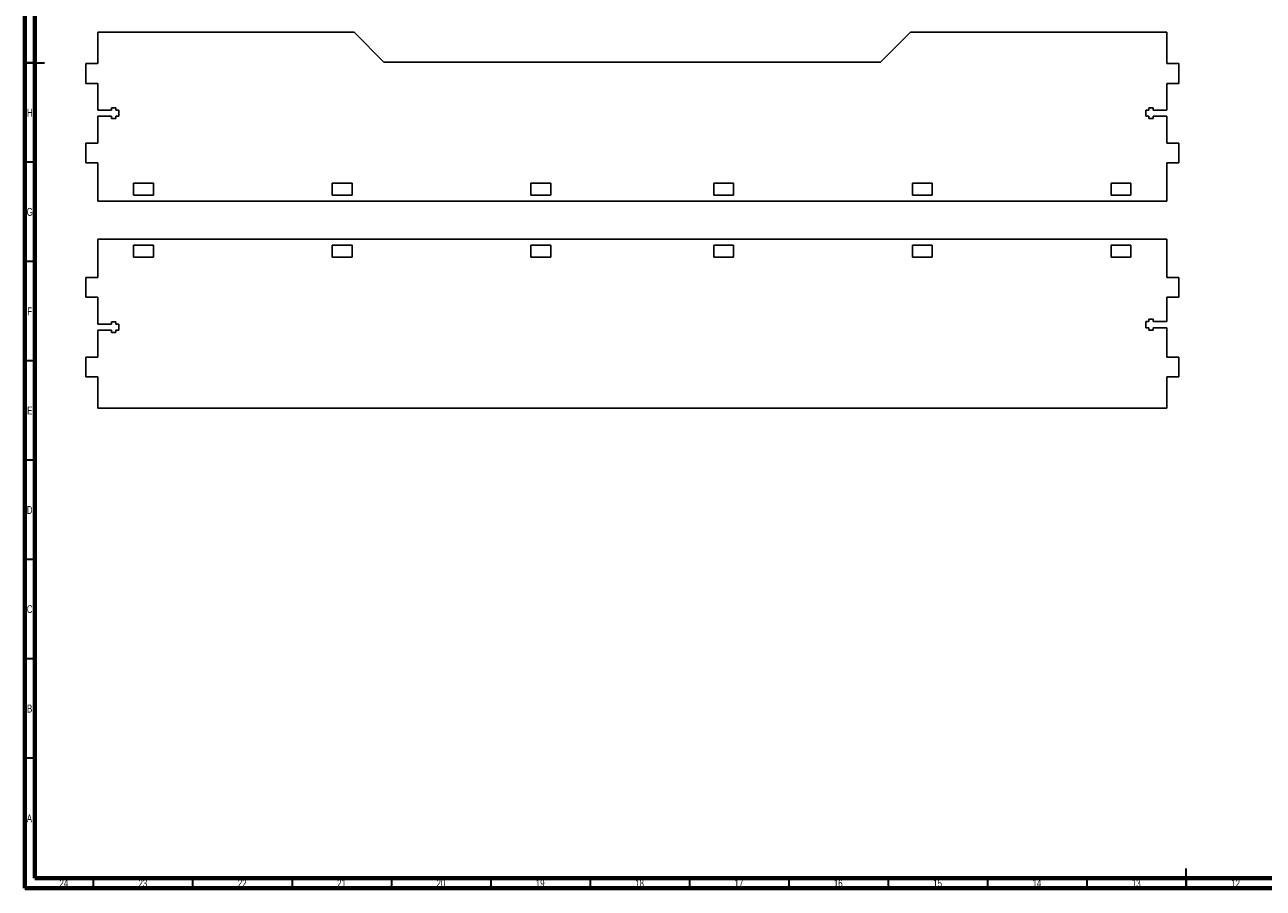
# Model space of a CAD drawing. Header units: millimetres. Extents: x 15 to 1261, y 5 to 836.
# Tile 1 of 4: x 15 to 638, y 5 to 440. Entities that reach past the tile are written whole.
import ezdxf

# ---------------------------------------------------------------- set-up
doc = ezdxf.new("R2010")
doc.units = ezdxf.units.MM
doc.styles.add('SLDTEXTSTYLE0', font='TXT', dxfattribs={"width": 0.75})

msp = doc.modelspace()

# ---------------------------------------------------------------- linework, layer by layer
at = {"color": 7, "linetype": 'Continuous', "lineweight": 70}
for p, q in [((15, 5), (15, 836)), ((20, 10), (20, 831)), ((1179, 10), (20, 10)), ((1184, 5), (15, 5))]:
    msp.add_line(p, q, dxfattribs=at)
at = {"color": 7, "linetype": 'Continuous', "lineweight": 25}
for p, q in [((180.77, 435.9), (51.77, 435.9)), ((51.77, 435.9), (51.77, 420.15)), ((195.77, 420.9), (180.77, 435.9)), ((460.77, 435.9), (445.77, 420.9)), ((589.77, 435.9), (460.77, 435.9)), ((589.77, 420.15), (589.77, 435.9)), ((45.77, 420.15), (45.77, 410.15)), ((51.77, 420.15), (45.77, 420.15)), ((445.77, 420.9), (195.77, 420.9)), ((595.77, 420.15), (589.77, 420.15)), ((595.77, 410.15), (595.77, 420.15)), ((45.77, 410.15), (51.77, 410.15)), ((51.77, 410.15), (51.77, 396.7)), ((589.77, 410.15), (595.77, 410.15)), ((589.77, 396.7), (589.77, 410.15)), ((51.77, 396.7), (58.57, 396.7)), ((51.77, 393.6), (51.77, 380.15)), ((58.57, 393.6), (51.77, 393.6)), ((58.57, 397.9), (60.77, 397.9)), ((58.57, 396.7), (58.57, 397.9)), ((58.57, 392.4), (58.57, 393.6)), ((60.77, 397.9), (60.77, 396.7)), ((60.77, 396.7), (62.27, 396.7)), ((60.77, 393.6), (60.77, 392.4)), ((62.27, 393.6), (60.77, 393.6)), ((62.27, 396.7), (62.27, 393.6)), ((579.27, 396.7), (580.77, 396.7)), ((579.27, 393.6), (579.27, 396.7)), ((580.77, 393.6), (579.27, 393.6)), ((580.77, 397.9), (582.97, 397.9)), ((580.77, 396.7), (580.77, 397.9)), ((580.77, 392.4), (580.77, 393.6)), ((582.97, 397.9), (582.97, 396.7)), ((582.97, 396.7), (589.77, 396.7)), ((582.97, 393.6), (582.97, 392.4)), ((589.77, 393.6), (582.97, 393.6)), ((589.77, 380.15), (589.77, 393.6)), ((60.77, 392.4), (58.57, 392.4)), ((582.97, 392.4), (580.77, 392.4)), ((45.77, 380.15), (45.77, 370.15)), ((51.77, 380.15), (45.77, 380.15)), ((595.77, 380.15), (589.77, 380.15)), ((595.77, 370.15), (595.77, 380.15)), ((45.77, 370.15), (51.77, 370.15)), ((51.77, 370.15), (51.77, 350.9)), ((589.77, 370.15), (595.77, 370.15)), ((589.77, 350.9), (589.77, 370.15)), ((79.77, 359.9), (69.77, 359.9)), ((69.77, 359.9), (69.77, 353.9)), ((79.77, 353.9), (79.77, 359.9)), ((179.77, 359.9), (169.77, 359.9)), ((169.77, 359.9), (169.77, 353.9)), ((179.77, 353.9), (179.77, 359.9)), ((279.77, 359.9), (269.77, 359.9)), ((269.77, 359.9), (269.77, 353.9)), ((279.77, 353.9), (279.77, 359.9)), ((371.77, 359.9), (361.77, 359.9)), ((361.77, 359.9), (361.77, 353.9)), ((371.77, 353.9), (371.77, 359.9)), ((471.77, 359.9), (461.77, 359.9)), ((461.77, 359.9), (461.77, 353.9)), ((471.77, 353.9), (471.77, 359.9)), ((571.77, 359.9), (561.77, 359.9)), ((561.77, 359.9), (561.77, 353.9)), ((571.77, 353.9), (571.77, 359.9)), ((51.77, 350.9), (589.77, 350.9)), ((69.77, 353.9), (79.77, 353.9)), ((169.77, 353.9), (179.77, 353.9)), ((269.77, 353.9), (279.77, 353.9)), ((361.77, 353.9), (371.77, 353.9)), ((461.77, 353.9), (471.77, 353.9)), ((561.77, 353.9), (571.77, 353.9)), ((589.77, 331.69), (51.77, 331.69)), ((51.77, 331.69), (51.77, 312.52)), ((589.77, 312.52), (589.77, 331.69)), ((79.77, 328.69), (69.77, 328.69)), ((69.77, 328.69), (69.77, 322.69)), ((79.77, 322.69), (79.77, 328.69)), ((169.77, 328.69), (169.77, 322.69)), ((179.77, 328.69), (169.77, 328.69)), ((179.77, 322.69), (179.77, 328.69)), ((269.77, 328.69), (269.77, 322.69)), ((279.77, 328.69), (269.77, 328.69)), ((279.77, 322.69), (279.77, 328.69)), ((371.77, 328.69), (361.77, 328.69)), ((361.77, 328.69), (361.77, 322.69)), ((371.77, 322.69), (371.77, 328.69)), ((471.77, 328.69), (461.77, 328.69)), ((461.77, 328.69), (461.77, 322.69)), ((471.77, 322.69), (471.77, 328.69)), ((571.77, 328.69), (561.77, 328.69)), ((561.77, 328.69), (561.77, 322.69)), ((571.77, 322.69), (571.77, 328.69)), ((69.77, 322.69), (79.77, 322.69)), ((169.77, 322.69), (179.77, 322.69)), ((269.77, 322.69), (279.77, 322.69)), ((361.77, 322.69), (371.77, 322.69)), ((461.77, 322.69), (471.77, 322.69)), ((561.77, 322.69), (571.77, 322.69)), ((45.77, 312.52), (45.77, 302.52)), ((51.77, 312.52), (45.77, 312.52)), ((595.77, 312.52), (589.77, 312.52)), ((595.77, 302.52), (595.77, 312.52)), ((45.77, 302.52), (51.77, 302.52)), ((51.77, 302.52), (51.84, 288.99)), ((589.77, 302.52), (595.77, 302.52)), ((589.77, 290.24), (589.77, 302.52)), ((51.84, 288.99), (58.71, 288.99)), ((58.71, 290.19), (60.91, 290.19)), ((58.71, 288.99), (58.71, 290.19)), ((60.91, 290.19), (60.91, 288.99)), ((60.91, 288.99), (62.41, 288.99)), ((62.41, 288.99), (62.41, 285.89)), ((579.2, 290.24), (580.7, 290.24)), ((579.2, 287.14), (579.2, 290.24)), ((580.7, 287.14), (579.2, 287.14)), ((580.7, 291.44), (582.9, 291.44)), ((580.7, 290.24), (580.7, 291.44)), ((580.7, 285.94), (580.7, 287.14)), ((582.9, 291.44), (582.9, 290.24)), ((582.9, 290.24), (589.77, 290.24)), ((582.9, 287.14), (582.9, 285.94)), ((589.77, 287.14), (582.9, 287.14)), ((589.77, 272.36), (589.77, 287.14)), ((51.84, 285.89), (51.77, 272.36)), ((58.71, 285.89), (51.84, 285.89)), ((58.71, 284.69), (58.71, 285.89)), ((60.91, 284.69), (58.71, 284.69)), ((60.91, 285.89), (60.91, 284.69)), ((62.41, 285.89), (60.91, 285.89)), ((582.9, 285.94), (580.7, 285.94)), ((45.77, 272.36), (45.77, 262.36)), ((51.77, 272.36), (45.77, 272.36)), ((595.77, 272.36), (589.77, 272.36)), ((595.77, 262.36), (595.77, 272.36)), ((45.77, 262.36), (51.77, 262.36)), ((51.77, 262.36), (51.77, 246.69)), ((589.77, 262.36), (595.77, 262.36)), ((589.77, 246.69), (589.77, 262.36)), ((51.77, 246.69), (589.77, 246.69))]:
    msp.add_line(p, q, dxfattribs=at)
at = {"color": 7, "linetype": 'Continuous', "lineweight": 35}
for p, q in [((15, 420.5), (25, 420.5)), ((20, 420.5), (15, 420.5)), ((20, 370.5), (15, 370.5)), ((20, 320.5), (15, 320.5)), ((20, 270.5), (15, 270.5)), ((20, 220.5), (15, 220.5)), ((20, 170.5), (15, 170.5)), ((20, 120.5), (15, 120.5)), ((20, 70.5), (15, 70.5)), ((599.5, 5), (599.5, 15)), ((49.5, 10), (49.5, 5)), ((99.5, 10), (99.5, 5)), ((149.5, 10), (149.5, 5)), ((199.5, 10), (199.5, 5)), ((249.5, 10), (249.5, 5)), ((299.5, 10), (299.5, 5)), ((349.5, 10), (349.5, 5)), ((399.5, 10), (399.5, 5)), ((449.5, 10), (449.5, 5)), ((499.5, 10), (499.5, 5)), ((549.5, 10), (549.5, 5)), ((599.5, 10), (599.5, 5))]:
    msp.add_line(p, q, dxfattribs=at)

# ---------------------------------------------------------------- texts
at = {"color": 7, "linetype": 'Continuous', "lineweight": 0, "attachment_point": 2, "style": 'SLDTEXTSTYLE0'}
for s, insert, char_height in [('H', (17.49, 397.42), 3.97), ('G', (17.49, 347.47), 3.97), ('F', (17.46, 297.42), 3.97), ('E', (17.51, 247.47), 3.97), ('D', (17.45, 197.42), 3.97), ('C', (17.46, 147.47), 3.97), ('B', (17.47, 97.42), 3.97), ('A', (17.34, 42.22), 3.97), ('24', (34.67, 9.47), 3.969), ('23', (74.42, 9.47), 3.969), ('22', (124.42, 9.47), 3.969), ('21', (174.42, 9.47), 3.969), ('20', (224.42, 9.47), 3.969), ('19', (274.42, 9.47), 3.969), ('18', (324.42, 9.47), 3.969), ('17', (374.42, 9.47), 3.969), ('16', (424.42, 9.47), 3.969), ('15', (474.42, 9.47), 3.969), ('14', (524.42, 9.47), 3.969), ('13', (574.42, 9.47), 3.969), ('12', (624.42, 9.47), 3.969)]:
    msp.add_mtext(s, dxfattribs=dict(at, insert=insert, char_height=char_height))

doc.saveas('drawing.dxf')
